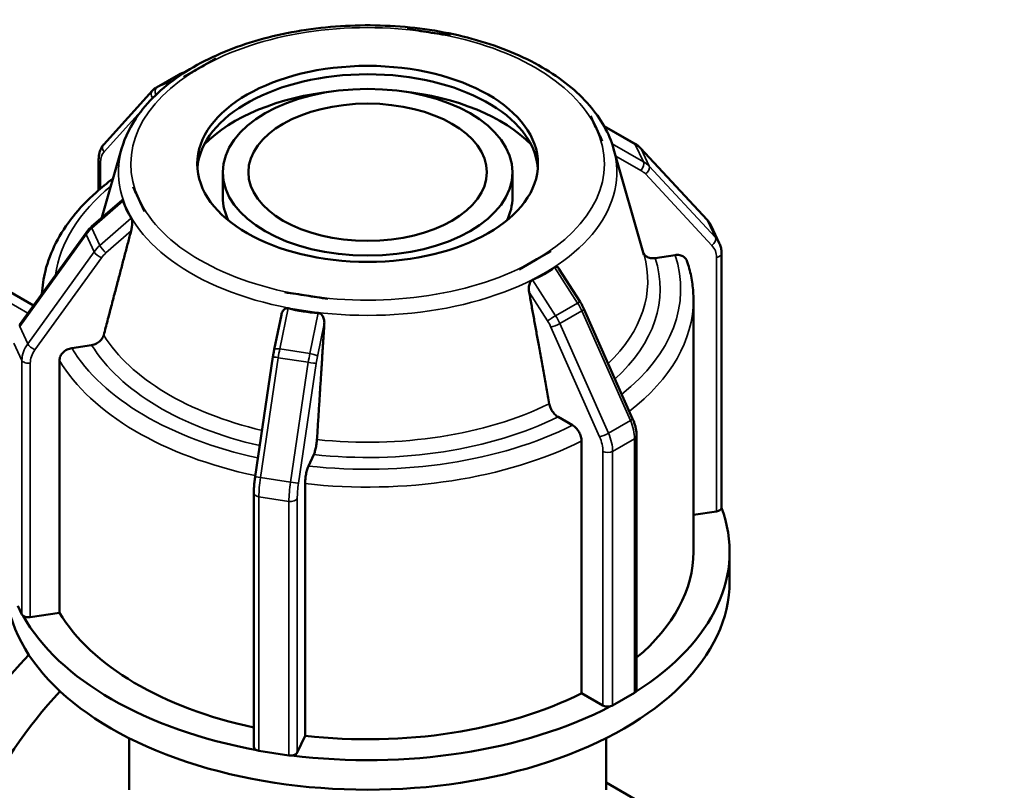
# Model space of a CAD drawing. Header units: millimetres. Extents: x 0 to 900, y -133 to 594.
# Tile 10 of 11: x 624 to 670, y 461 to 497. Entities that reach past the tile are written whole.
import ezdxf

# ---------------------------------------------------------------- set-up
doc = ezdxf.new("R2010")
doc.units = ezdxf.units.MM
doc.layers.add('Visible (ANSI)', color=7, linetype='Continuous', lineweight=50)
doc.layers.add('Visible Narrow (ANSI)', color=7, linetype='Continuous', lineweight=35)

msp = doc.modelspace()

# ---------------------------------------------------------------- linework, layer by layer
at = {"layer": 'Visible (ANSI)'}
for p, q in [((643.335, 496.135), (642.321, 496.291)), ((642.321, 496.289), (642.321, 496.291)), ((644.349, 495.978), (643.335, 496.135)), ((644.35, 495.978), (644.349, 495.978)), ((644.349, 495.978), (644.349, 495.976)), ((633.336, 494.905), (632.593, 494.477)), ((633.334, 494.904), (633.336, 494.905)), ((633.336, 494.905), (633.336, 494.903)), ((631.658, 494.179), (631.948, 494.299)), ((632.593, 494.477), (631.851, 494.05)), ((630.536, 493.541), (631.569, 494.136)), ((631.851, 494.05), (631.849, 494.049)), ((631.851, 494.048), (631.851, 494.05)), ((630.352, 493.392), (628.068, 490.867)), ((651.198, 491.606), (650.927, 492.19)), ((650.927, 492.189), (650.927, 492.19)), ((650.927, 492.19), (650.929, 492.189)), ((651.47, 491.022), (651.198, 491.606)), ((651.56, 491.723), (652.984, 490.914)), ((651.473, 491.021), (651.47, 491.022)), ((651.47, 491.022), (651.47, 491.021)), ((628.907, 490.665), (627.98, 487.423)), ((652.006, 490.665), (653.434, 485.675)), ((653.277, 490.684), (656.396, 487.326)), ((627.826, 490.151), (627.826, 488.715)), ((633.657, 488.379), (633.657, 489.557)), ((647.257, 488.379), (647.257, 489.557)), ((629.441, 488.873), (629.443, 488.876)), ((629.443, 488.876), (629.715, 488.292)), ((627.498, 487.001), (628.924, 488.251)), ((629.715, 488.292), (629.987, 487.707)), ((629.987, 487.707), (629.984, 487.705)), ((629.987, 487.706), (629.987, 487.707)), ((656.594, 487.033), (656.972, 486.221)), ((624.114, 482.39), (627.234, 486.711)), ((620.028, 486.025), (624.768, 483.296)), ((648.32, 485.421), (649.063, 485.848)), ((649.063, 485.848), (649.064, 485.845)), ((654.891, 485.664), (653.959, 485.52)), ((657.077, 473.798), (657.077, 485.736)), ((647.578, 484.993), (648.32, 485.421)), ((649.44, 485.024), (650.436, 483.468)), ((647.579, 484.99), (647.578, 484.993)), ((647.578, 484.993), (647.578, 484.992)), ((636.564, 483.92), (637.579, 483.763)), ((636.564, 483.916), (636.564, 483.92)), ((637.579, 483.763), (638.593, 483.607)), ((638.593, 483.607), (638.592, 483.603)), ((638.593, 483.605), (638.593, 483.607)), ((655.757, 471.718), (655.757, 483.572)), ((636.073, 481.234), (636.408, 482.857)), ((650.617, 483.131), (652.901, 477.976)), ((627.498, 481.437), (626.566, 481.293)), ((635.176, 475.252), (636.012, 480.889)), ((625.985, 480.713), (625.985, 468.859)), ((650.082, 477.665), (649.4, 478.058)), ((653.087, 477.162), (653.087, 465.223)), ((650.507, 465.075), (650.507, 476.929)), ((637.926, 476.287), (637.676, 475.75)), ((637.52, 474.925), (637.52, 463.071)), ((635.114, 462.548), (635.114, 474.487)), ((656.84, 473.62), (655.757, 473.452)), ((657.457, 470.328), (657.457, 471.718)), ((624.225, 468.778), (624.036, 469.184)), ((625.985, 468.859), (624.617, 468.648)), ((651.509, 464.498), (650.507, 465.075)), ((652.478, 464.795), (651.961, 464.498)), ((652.994, 465.093), (652.478, 464.795)), ((629.257, 460.539), (629.257, 462.963)), ((637.52, 463.071), (637.154, 462.283)), ((651.657, 460.539), (651.657, 462.963)), ((636.057, 462.262), (635.352, 462.37)), ((636.762, 462.153), (636.057, 462.262)), ((651.657, 460.874), (655.675, 458.56))]:
    msp.add_line(p, q, dxfattribs=at)
for centre, major_axis in [((640.457, 489.949), (-8, 0)), ((640.457, 489.557), (-6.8, 0)), ((640.457, 489.557), (-5.6, 0))]:
    msp.add_ellipse(centre, major_axis=major_axis, ratio=0.575862, dxfattribs=at)
for centre, major_axis, ratio, start_param, end_param in [((640.457, 489.557), (8, 0), 0.575862, 0.042604, 3.098989), ((640.457, 488.379), (-8.8, 0), 0.575862, 4.895467, 5.771451), ((640.457, 488.379), (-8.8, 0), 0.575862, 3.653327, 4.529311), ((640.457, 488.379), (-6.8, 0), 0.575862, 0, 0.282391), ((640.457, 488.379), (6.8, 0), 0.575862, 6.000794, 6.283185), ((638.594, 496.077), (8.927, 9.042), 0.439921, 2.903146, 3.05547), ((641.821, 495.579), (7.219, -10.628), 0.608281, 6.161827, 6.31415), ((639.957, 495.291), (3.309, 12.108), 0.744884, 3.150267, 3.30259), ((640.457, 471.718), (17, 0), 0.575862, 5.547449, 6.495323), ((656.757, 473.798), (0.32, 0), 0.575862, 4.974188, 6.181046), ((656.757, 473.798), (0.32, 0), 0.575862, 6.181046, 6.283185), ((640.457, 471.718), (15.3, 0), 0.575862, 5.683544, 6.283185), ((640.457, 470.328), (-17, 0), 0.575862, 0, 3.141593), ((640.457, 471.718), (-15.3, 0), 0.575862, 0.330481, 1.214116), ((624.534, 468.826), (-0.32, 0), 0.575862, 0.261799, 0.625738), ((624.534, 468.826), (-0.32, 0), 0.575862, 0.625738, 1.832596), ((640.457, 471.718), (-17, 0), 0.575862, 0.311461, 1.259335), ((628.931, 457.344), (-7.985, -13.865), 0.578093, 4.322955, 6.734212), ((630.062, 456.692), (-7.186, -12.479), 0.578093, 4.3339, 6.283185), ((652.767, 465.223), (0.32, 0), 0.575862, 5.497787, 5.861726), ((652.767, 465.223), (0.32, 0), 0.575862, 5.861726, 6.283185), ((640.457, 471.718), (15.3, 0), 0.575862, 4.519271, 5.429106), ((640.457, 471.718), (17, 0), 0.575862, 4.500252, 5.448125), ((651.735, 464.628), (-0.32, 0), 0.575862, 0.785398, 1.992256), ((651.735, 464.628), (0.32, 0), 0.575862, 5.133848, 5.497787), ((635.434, 462.548), (-0.32, 0), 0.575862, 0, 0.945058), ((635.434, 462.548), (0.32, 0), 0.575862, 4.086651, 4.45059), ((636.845, 462.331), (0.32, 0), 0.575862, 4.45059, 4.814528), ((636.845, 462.331), (0.32, 0), 0.575862, 4.814528, 6.021386), ((659.874, 439.525), (10.48, 18.198), 0.578093, 0, 3.141593)]:
    msp.add_ellipse(centre, major_axis=major_axis, ratio=ratio, start_param=start_param, end_param=end_param, dxfattribs=at)
for points, knots in [([(652.006, 490.665), (651.8, 491.385), (651.411, 492.072), (650.293, 493.369), (649.54, 493.972), (647.748, 495.013), (646.702, 495.446), (644.439, 496.094), (643.223, 496.308), (640.742, 496.499), (639.479, 496.477), (637.025, 496.201), (635.835, 495.946), (633.643, 495.223), (632.642, 494.754), (630.931, 493.637), (630.222, 492.988), (629.338, 491.764), (629.068, 491.224), (628.907, 490.665)], [0.948742, 0.948742, 0.948742, 0.948742, 1.24598, 1.24598, 1.566442, 1.566442, 1.895128, 1.895128, 2.222931, 2.222931, 2.549588, 2.549588, 2.87637, 2.87637, 3.204459, 3.204459, 3.532789, 3.532789, 3.763647, 3.763647, 3.763647, 3.763647]), ([(631.658, 494.179), (631.652, 494.177), (631.646, 494.174), (631.633, 494.169), (631.627, 494.166), (631.615, 494.161), (631.609, 494.158), (631.598, 494.152), (631.592, 494.149), (631.58, 494.142), (631.574, 494.139), (631.569, 494.136)], [2.27744071, 2.27744071, 2.27744071, 2.27744071, 2.29280472, 2.29280472, 2.30816874, 2.30816874, 2.32353275, 2.32353275, 2.33889677, 2.33889677, 2.35426078, 2.35426078, 2.35426078, 2.35426078]), ([(630.352, 493.392), (630.362, 493.404), (630.373, 493.415), (630.396, 493.437), (630.408, 493.448), (630.432, 493.469), (630.444, 493.479), (630.469, 493.498), (630.482, 493.507), (630.509, 493.525), (630.522, 493.533), (630.536, 493.541)], [3.7439452, 3.7439452, 3.7439452, 3.7439452, 3.7809411, 3.7809411, 3.8179369, 3.8179369, 3.8549328, 3.8549328, 3.8919287, 3.8919287, 3.9289245, 3.9289245, 3.9289245, 3.9289245]), ([(627.826, 490.151), (627.826, 490.204), (627.829, 490.257), (627.84, 490.36), (627.849, 490.411), (627.873, 490.511), (627.889, 490.56), (627.927, 490.654), (627.949, 490.7), (628.003, 490.787), (628.033, 490.829), (628.068, 490.867)], [3.1415927, 3.1415927, 3.1415927, 3.1415927, 3.2620632, 3.2620632, 3.3825337, 3.3825337, 3.5030042, 3.5030042, 3.6234747, 3.6234747, 3.7439452, 3.7439452, 3.7439452, 3.7439452]), ([(653.277, 490.684), (653.26, 490.702), (653.242, 490.72), (653.206, 490.754), (653.188, 490.771), (653.15, 490.802), (653.13, 490.818), (653.09, 490.847), (653.069, 490.862), (653.028, 490.889), (653.006, 490.902), (652.984, 490.914)], [5.3147415, 5.3147415, 5.3147415, 5.3147415, 5.3671014, 5.3671014, 5.4194613, 5.4194613, 5.4718212, 5.4718212, 5.5241811, 5.5241811, 5.5765409, 5.5765409, 5.5765409, 5.5765409]), ([(628.505, 489.258), (628.222, 489.049), (627.955, 488.832), (627.3, 488.247), (626.938, 487.868), (626.308, 487.075), (626.039, 486.662), (625.604, 485.811), (625.437, 485.372), (625.236, 484.569), (625.181, 484.207), (625.163, 483.843)], [3.2650589, 3.2650589, 3.2650589, 3.2650589, 3.3542028, 3.3542028, 3.4973998, 3.4973998, 3.6405968, 3.6405968, 3.7837938, 3.7837938, 3.8984439, 3.8984439, 3.8984439, 3.8984439]), ([(628.924, 488.251), (628.934, 488.26), (628.945, 488.264), (628.959, 488.257), (628.964, 488.252), (628.973, 488.237), (628.976, 488.228), (628.979, 488.218)], [0.30401837, 0.30401837, 0.30401837, 0.30401837, 0.31422199, 0.31422199, 0.31995288, 0.31995288, 0.32493343, 0.32493343, 0.32493343, 0.32493343]), ([(629.357, 487.406), (629.363, 487.398), (629.368, 487.388), (629.378, 487.363), (629.383, 487.347), (629.394, 487.295), (629.399, 487.255), (629.403, 487.15), (629.399, 487.08), (629.383, 486.944), (629.37, 486.878), (629.356, 486.822), (629.355, 486.817), (629.353, 486.812), (629.352, 486.807)], [0.20037061, 0.20037061, 0.20037061, 0.20037061, 0.20535116, 0.20535116, 0.21108205, 0.21108205, 0.22254383, 0.22254383, 0.24259793, 0.24259793, 0.26265202, 0.26265202, 0.26265202, 0.26444141, 0.26444141, 0.26444141, 0.26444141]), ([(656.594, 487.033), (656.584, 487.054), (656.573, 487.075), (656.55, 487.117), (656.538, 487.137), (656.513, 487.177), (656.5, 487.197), (656.472, 487.235), (656.458, 487.254), (656.428, 487.29), (656.412, 487.308), (656.396, 487.326)], [5.0645186, 5.0645186, 5.0645186, 5.0645186, 5.1145632, 5.1145632, 5.1646078, 5.1646078, 5.2146524, 5.2146524, 5.2646969, 5.2646969, 5.3147415, 5.3147415, 5.3147415, 5.3147415]), ([(627.498, 487.001), (627.478, 486.984), (627.459, 486.966), (627.421, 486.929), (627.402, 486.911), (627.366, 486.873), (627.348, 486.853), (627.314, 486.814), (627.297, 486.794), (627.265, 486.753), (627.249, 486.732), (627.234, 486.711)], [0.7066444, 0.7066444, 0.7066444, 0.7066444, 0.7590043, 0.7590043, 0.8113641, 0.8113641, 0.863724, 0.863724, 0.9160839, 0.9160839, 0.9684438, 0.9684438, 0.9684438, 0.9684438]), ([(656.972, 486.221), (656.986, 486.19), (656.998, 486.16), (657.021, 486.097), (657.031, 486.065), (657.048, 486.001), (657.055, 485.968), (657.066, 485.903), (657.07, 485.87), (657.076, 485.803), (657.077, 485.77), (657.077, 485.736)], [1.2186667, 1.2186667, 1.2186667, 1.2186667, 1.2890927, 1.2890927, 1.3595186, 1.3595186, 1.4299445, 1.4299445, 1.5003704, 1.5003704, 1.5707963, 1.5707963, 1.5707963, 1.5707963]), ([(653.959, 485.52), (653.887, 485.509), (653.802, 485.51), (653.67, 485.536), (653.598, 485.565), (653.497, 485.635), (653.449, 485.688), (653.416, 485.751), (653.411, 485.762), (653.406, 485.774)], [0.08898348, 0.08898348, 0.08898348, 0.08898348, 0.11128533, 0.11128533, 0.13355577, 0.13355577, 0.15578438, 0.15578438, 0.16038833, 0.16038833, 0.16038833, 0.16038833]), ([(655.451, 485.389), (655.445, 485.408), (655.437, 485.427), (655.401, 485.496), (655.353, 485.549), (655.252, 485.619), (655.18, 485.648), (655.048, 485.674), (654.963, 485.675), (654.891, 485.664)], [0.01494367, 0.01494367, 0.01494367, 0.01494367, 0.02219728, 0.02219728, 0.04442136, 0.04442136, 0.06667932, 0.06667932, 0.08896774, 0.08896774, 0.08896774, 0.08896774]), ([(649.237, 485.092), (649.247, 485.101), (649.259, 485.107), (649.283, 485.116), (649.297, 485.119), (649.336, 485.118), (649.361, 485.107), (649.403, 485.074), (649.423, 485.051), (649.44, 485.024)], [0.20037061, 0.20037061, 0.20037061, 0.20037061, 0.20535116, 0.20535116, 0.21108205, 0.21108205, 0.22254383, 0.22254383, 0.23466941, 0.23466941, 0.23466941, 0.23466941]), ([(655.757, 483.572), (655.757, 483.694), (655.753, 483.817), (655.736, 484.061), (655.724, 484.183), (655.691, 484.427), (655.671, 484.548), (655.622, 484.79), (655.593, 484.911), (655.529, 485.151), (655.492, 485.27), (655.452, 485.389)], [0.7853982, 0.7853982, 0.7853982, 0.7853982, 0.8240028, 0.8240028, 0.8626074, 0.8626074, 0.901212, 0.901212, 0.9398166, 0.9398166, 0.9784212, 0.9784212, 0.9784212, 0.9784212]), ([(648.042, 483.923), (648.041, 483.928), (648.04, 483.934), (648.04, 483.939), (648.03, 483.999), (648.025, 484.067), (648.034, 484.204), (648.047, 484.274), (648.085, 484.372), (648.104, 484.408), (648.14, 484.453), (648.153, 484.466), (648.179, 484.485), (648.192, 484.493), (648.204, 484.498)], [0.26086263, 0.26086263, 0.26086263, 0.26086263, 0.26265202, 0.26265202, 0.26265202, 0.28270612, 0.28270612, 0.30276021, 0.30276021, 0.31422199, 0.31422199, 0.31995288, 0.31995288, 0.32493343, 0.32493343, 0.32493343, 0.32493343]), ([(636.408, 482.857), (636.415, 482.89), (636.424, 482.923), (636.459, 483.014), (636.491, 483.069), (636.56, 483.131), (636.591, 483.151), (636.643, 483.166), (636.661, 483.169), (636.695, 483.168), (636.711, 483.166), (636.727, 483.162)], [0.27217135, 0.27217135, 0.27217135, 0.27217135, 0.28270612, 0.28270612, 0.30276021, 0.30276021, 0.31422199, 0.31422199, 0.31995288, 0.31995288, 0.32493343, 0.32493343, 0.32493343, 0.32493343]), ([(650.617, 483.131), (650.607, 483.154), (650.596, 483.177), (650.574, 483.223), (650.563, 483.246), (650.539, 483.291), (650.527, 483.314), (650.502, 483.358), (650.489, 483.381), (650.463, 483.424), (650.45, 483.446), (650.436, 483.468)], [0.6023526, 0.6023526, 0.6023526, 0.6023526, 0.6547124, 0.6547124, 0.7070723, 0.7070723, 0.7594322, 0.7594322, 0.8117921, 0.8117921, 0.8641519, 0.8641519, 0.8641519, 0.8641519]), ([(638.137, 482.945), (638.153, 482.944), (638.17, 482.941), (638.205, 482.931), (638.223, 482.922), (638.274, 482.892), (638.303, 482.862), (638.364, 482.78), (638.39, 482.716), (638.421, 482.585), (638.426, 482.517), (638.424, 482.455), (638.423, 482.45), (638.423, 482.444), (638.423, 482.439)], [0.20037061, 0.20037061, 0.20037061, 0.20037061, 0.20535116, 0.20535116, 0.21108205, 0.21108205, 0.22254383, 0.22254383, 0.24259793, 0.24259793, 0.26265202, 0.26265202, 0.26265202, 0.26444141, 0.26444141, 0.26444141, 0.26444141]), ([(628.065, 481.905), (628.057, 481.876), (628.047, 481.848), (628.008, 481.763), (627.96, 481.695), (627.859, 481.594), (627.787, 481.542), (627.654, 481.475), (627.57, 481.448), (627.498, 481.437)], [0.19076463, 0.19076463, 0.19076463, 0.19076463, 0.200169, 0.200169, 0.22239761, 0.22239761, 0.24466805, 0.24466805, 0.2669699, 0.2669699, 0.2669699, 0.2669699]), ([(626.566, 481.293), (626.494, 481.282), (626.409, 481.255), (626.277, 481.188), (626.205, 481.137), (626.104, 481.035), (626.056, 480.968), (626.001, 480.847), (625.985, 480.774), (625.985, 480.713)], [-0.08896774, -0.08896774, -0.08896774, -0.08896774, -0.06667932, -0.06667932, -0.04442136, -0.04442136, -0.02219728, -0.02219728, 0, 0, 0, 0]), ([(636.073, 481.234), (636.068, 481.211), (636.064, 481.188), (636.055, 481.143), (636.051, 481.12), (636.042, 481.074), (636.038, 481.051), (636.03, 481.005), (636.027, 480.981), (636.019, 480.935), (636.016, 480.912), (636.012, 480.889)], [0.7066444, 0.7066444, 0.7066444, 0.7066444, 0.7590043, 0.7590043, 0.8113641, 0.8113641, 0.863724, 0.863724, 0.9160839, 0.9160839, 0.9684438, 0.9684438, 0.9684438, 0.9684438]), ([(649.4, 478.058), (649.347, 478.088), (649.285, 478.138), (649.188, 478.24), (649.136, 478.311), (649.061, 478.439), (649.026, 478.52), (648.998, 478.616), (648.99, 478.646), (648.985, 478.677)], [0.08898348, 0.08898348, 0.08898348, 0.08898348, 0.11128533, 0.11128533, 0.13355577, 0.13355577, 0.15578438, 0.15578438, 0.16518875, 0.16518875, 0.16518875, 0.16518875]), ([(650.507, 476.929), (650.507, 476.99), (650.495, 477.068), (650.455, 477.203), (650.42, 477.283), (650.346, 477.412), (650.294, 477.482), (650.197, 477.585), (650.135, 477.634), (650.082, 477.665)], [0, 0, 0, 0, 0.02219728, 0.02219728, 0.04442136, 0.04442136, 0.06667932, 0.06667932, 0.08896774, 0.08896774, 0.08896774, 0.08896774]), ([(653.087, 477.162), (653.087, 477.215), (653.085, 477.268), (653.074, 477.377), (653.066, 477.431), (653.045, 477.541), (653.033, 477.595), (653.002, 477.705), (652.985, 477.76), (652.946, 477.868), (652.924, 477.922), (652.901, 477.976)], [0, 0, 0, 0, 0.1204705, 0.1204705, 0.240941, 0.240941, 0.3614115, 0.3614115, 0.481882, 0.481882, 0.6023526, 0.6023526, 0.6023526, 0.6023526]), ([(638.078, 476.994), (638.076, 476.962), (638.073, 476.93), (638.062, 476.828), (638.05, 476.74), (638.022, 476.596), (638.003, 476.514), (637.968, 476.391), (637.945, 476.329), (637.926, 476.287)], [0.19076463, 0.19076463, 0.19076463, 0.19076463, 0.200169, 0.200169, 0.22239761, 0.22239761, 0.24466806, 0.24466806, 0.26696991, 0.26696991, 0.26696991, 0.26696991]), ([(637.676, 475.75), (637.657, 475.709), (637.634, 475.646), (637.599, 475.523), (637.579, 475.442), (637.552, 475.298), (637.54, 475.21), (637.525, 475.067), (637.52, 474.986), (637.52, 474.925)], [-0.08896774, -0.08896774, -0.08896774, -0.08896774, -0.06667932, -0.06667932, -0.04442136, -0.04442136, -0.02219728, -0.02219728, 0, 0, 0, 0]), ([(635.176, 475.252), (635.168, 475.199), (635.161, 475.145), (635.148, 475.039), (635.142, 474.986), (635.132, 474.881), (635.128, 474.829), (635.121, 474.728), (635.119, 474.678), (635.115, 474.581), (635.114, 474.533), (635.114, 474.487)], [0.9684438, 0.9684438, 0.9684438, 0.9684438, 1.0889143, 1.0889143, 1.2093848, 1.2093848, 1.3298553, 1.3298553, 1.4503258, 1.4503258, 1.5707963, 1.5707963, 1.5707963, 1.5707963])]:
    msp.add_open_spline(points, degree=3, knots=knots, dxfattribs=at)
for points in [[(643.335, 496.135), (643.009, 496.185), (642.667, 496.238), (642.321, 496.289)], [(644.349, 495.976), (644.003, 496.032), (643.66, 496.084), (643.335, 496.135)], [(644.35, 495.978), (644.35, 495.977), (644.349, 495.977), (644.349, 495.976)], [(632.593, 494.477), (632.828, 494.613), (633.085, 494.76), (633.334, 494.904)], [(633.336, 494.903), (633.082, 494.759), (632.832, 494.614), (632.593, 494.477)], [(631.849, 494.049), (632.104, 494.195), (632.358, 494.342), (632.593, 494.477)], [(632.593, 494.477), (632.355, 494.34), (632.104, 494.196), (631.851, 494.048)], [(631.851, 494.048), (631.85, 494.048), (631.85, 494.049), (631.849, 494.049)], [(651.198, 491.606), (651.111, 491.794), (651.019, 491.992), (650.927, 492.189)], [(650.929, 492.189), (651.018, 491.993), (651.112, 491.791), (651.198, 491.606)], [(651.198, 491.606), (651.284, 491.421), (651.377, 491.221), (651.473, 491.021)], [(651.47, 491.021), (651.377, 491.222), (651.285, 491.419), (651.198, 491.606)], [(651.473, 491.021), (651.472, 491.021), (651.471, 491.021), (651.47, 491.021)], [(629.715, 488.292), (629.629, 488.477), (629.537, 488.678), (629.441, 488.873)], [(629.984, 487.705), (629.896, 487.907), (629.801, 488.107), (629.715, 488.292)], [(629.987, 487.706), (629.986, 487.706), (629.985, 487.705), (629.984, 487.705)], [(649.064, 485.845), (648.81, 485.705), (648.555, 485.556), (648.32, 485.421)], [(648.32, 485.421), (648.085, 485.285), (647.829, 485.14), (647.579, 484.99)], [(647.579, 484.99), (647.579, 484.991), (647.578, 484.991), (647.578, 484.992)], [(637.579, 483.763), (637.257, 483.813), (636.909, 483.868), (636.564, 483.916)], [(638.592, 483.603), (638.249, 483.661), (637.9, 483.714), (637.579, 483.763)], [(638.593, 483.605), (638.592, 483.605), (638.592, 483.604), (638.592, 483.603)]]:
    msp.add_open_spline(points, degree=3, dxfattribs=at)
for points, weights in [([(629.352, 486.807), (628.743, 484.487), (628.065, 481.905)], [1.00027192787, 1.00156321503, 1]), ([(648.985, 478.677), (648.489, 481.44), (648.042, 483.923)], [1, 1.00156321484, 1.00027192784]), ([(638.423, 482.439), (638.259, 479.862), (638.078, 476.994)], [1.00027192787, 1.00156321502, 1])]:
    msp.add_rational_spline(points, weights, degree=2, dxfattribs=at)
at = {"layer": 'Visible Narrow (ANSI)'}
for p, q in [((631.633, 494.167), (631.939, 494.293)), ((630.6, 493.573), (631.633, 494.167)), ((631.313, 493.866), (630.6, 493.573)), ((630.345, 493.028), (630.363, 493.047)), ((628.079, 490.522), (629.965, 492.607)), ((651.58, 491.688), (653.027, 490.866)), ((653.405, 490.054), (651.936, 490.889)), ((653.027, 490.866), (653.405, 490.054)), ((653.675, 489.842), (653.297, 490.654)), ((653.297, 490.654), (656.417, 487.295)), ((652.106, 490.317), (653.287, 489.646)), ((627.92, 488.796), (627.92, 490.021)), ((656.794, 486.483), (653.675, 489.842)), ((653.503, 489.476), (656.623, 486.118)), ((627.509, 486.928), (628.979, 488.218)), ((629.357, 487.406), (627.886, 486.116)), ((627.886, 486.116), (627.509, 486.928)), ((656.417, 487.295), (656.794, 486.483)), ((624.119, 482.312), (627.239, 486.633)), ((627.239, 486.633), (627.616, 485.821)), ((628.17, 485.77), (629.352, 486.807)), ((619.516, 485.808), (624.507, 482.934)), ((627.616, 485.821), (624.497, 481.5)), ((624.834, 481.213), (627.954, 485.534)), ((656.84, 485.558), (656.84, 473.62)), ((649.237, 485.092), (650.313, 483.41)), ((649.281, 482.815), (648.204, 484.498)), ((648.042, 483.923), (648.908, 482.57)), ((636.333, 481.252), (636.727, 483.162)), ((650.313, 483.41), (649.281, 482.815)), ((638.137, 482.945), (637.743, 481.035)), ((649.479, 482.448), (650.511, 483.042)), ((650.511, 483.042), (652.795, 477.887)), ((624.497, 481.5), (624.119, 482.312)), ((638.106, 480.904), (638.423, 482.439)), ((649.066, 482.276), (651.349, 477.121)), ((651.762, 477.293), (649.479, 482.448)), ((623.847, 481.529), (624.225, 480.717)), ((635.425, 475.207), (636.26, 480.843)), ((636.26, 480.843), (637.671, 480.626)), ((637.743, 481.035), (636.333, 481.252)), ((624.225, 480.717), (624.225, 468.778)), ((624.617, 468.648), (624.617, 480.586)), ((637.671, 480.626), (636.835, 474.989)), ((637.212, 474.94), (638.048, 480.576)), ((652.795, 477.887), (651.762, 477.293)), ((651.961, 476.437), (652.994, 477.031)), ((652.994, 477.031), (652.994, 465.093)), ((651.509, 476.437), (651.509, 464.498)), ((651.961, 464.498), (651.961, 476.437)), ((636.835, 474.989), (635.425, 475.207)), ((635.352, 462.37), (635.352, 474.309)), ((635.352, 474.309), (636.762, 474.091)), ((636.762, 474.091), (636.762, 462.153)), ((637.154, 462.283), (637.154, 474.222))]:
    msp.add_line(p, q, dxfattribs=at)
for centre, major_axis, ratio, start_param, end_param in [((640.457, 489.949), (11.12, 0), 0.575862, 1.308997, 2.356194), ((640.457, 489.949), (11.12, 0), 0.575862, 0.261799, 1.308997), ((640.457, 489.949), (-11.12, 0), 0.575862, 5.497787, 6.544985), ((632.367, 492.749), (-0.798, 1.387), 0.578093, 6.206365, 6.283185), ((631.779, 493.884), (-0.122, 0.296), 0.813564, 0, 0.107903), ((630.589, 493.177), (-0.237, 0.215), 0.80205, 0, 1.316794), ((630.747, 493.289), (-0.122, 0.296), 0.813564, 0.107903, 1.578534), ((631.335, 492.155), (-0.798, 1.387), 0.578093, 6.206365, 6.283185), ((631.108, 492.024), (-0.639, 1.109), 0.578093, 0.104465, 0.184979), ((640.457, 489.949), (11.12, 0), 0.575862, 5.497787, 6.544985), ((628.305, 490.652), (-0.237, 0.215), 0.80205, 0, 1.316794), ((640.457, 489.569), (-11.705, 0), 0.575862, 6.119842, 9.588122), ((652.826, 490.636), (0.158, 0.278), 0.534827, 5.919485, 6.283185), ((652.023, 489.716), (1.451, 0.675), 0.78969, 0.250223, 0.512022), ((653.042, 490.466), (0.234, 0.218), 0.5944, 6.093132, 6.283185), ((628.146, 490.151), (-0.32, 0), 0.575862, 0, 0.785398), ((628.825, 489.5), (-0.639, 1.109), 0.578093, 0.184979, 0.787332), ((653.204, 489.824), (0.158, 0.278), 0.534827, 4.348689, 5.919485), ((652.484, 488.726), (1.161, 0.54), 0.78969, 0.250223, 0.512022), ((652.401, 488.904), (1.451, 0.675), 0.78969, 0.250223, 0.512022), ((653.42, 489.654), (0.234, 0.218), 0.5944, 4.522336, 6.093132), ((640.457, 484.063), (-14.7, 0), 0.575862, 5.67352, 6.204465), ((640.457, 489.949), (-11.12, 0), 0.575862, 0.261799, 1.308997), ((656.162, 487.108), (0.234, 0.218), 0.5944, 6.093132, 6.283185), ((628.512, 486.088), (1.451, 0.675), 0.78969, 1.925311, 2.187111), ((627.709, 486.76), (-0.211, 0.241), 0.21297, 0, 0.629653), ((655.143, 486.358), (1.451, 0.675), 0.78969, 0, 0.250223), ((627.493, 486.524), (-0.259, 0.187), 0.354626, 0, 0.565015), ((656.54, 486.296), (0.234, 0.218), 0.5944, 4.522336, 6.093132), ((655.521, 485.546), (1.451, 0.675), 0.78969, 0, 0.250223), ((628.89, 485.276), (-1.451, -0.675), 0.78969, 5.066904, 5.328703), ((628.087, 485.948), (0.211, -0.241), 0.21297, 3.771246, 5.342042), ((655.604, 485.368), (1.161, 0.54), 0.78969, 5.931056, 6.533408), ((627.871, 485.712), (0.259, -0.187), 0.354626, 3.706608, 5.277404), ((628.973, 485.098), (1.161, 0.54), 0.78969, 1.925311, 2.187111), ((640.457, 484.443), (13.153, 0), 0.575862, 5.745583, 6.446529), ((640.457, 484.063), (13.737, 0), 0.575862, 5.720277, 6.468476), ((640.457, 484.063), (14.7, 0), 0.575862, 5.659951, 6.473495), ((656.757, 485.736), (0.32, 0), 0.575862, 4.974188, 6.283185), ((640.457, 489.949), (-11.12, 0), 0.575862, 1.308997, 2.356194), ((650.166, 483.295), (0.27, 0.172), 0.065767, 0, 0.952869), ((649.579, 482.838), (0.798, -1.387), 0.578093, 1.389684, 1.651484), ((640.457, 483.572), (15.3, 0), 0.575862, 5.64512, 6.283185), ((649.134, 482.701), (-0.27, -0.172), 0.065767, 4.094461, 5.665257), ((648.546, 482.243), (-0.798, 1.387), 0.578093, 4.531277, 4.793076), ((650.324, 483.001), (0.293, 0.13), 0.146975, 5.336579, 6.283185), ((624.374, 482.203), (-0.259, 0.187), 0.354626, 0, 0.565015), ((648.32, 482.113), (0.639, -1.109), 0.578093, 1.389684, 1.651484), ((649.292, 482.407), (-0.293, -0.13), 0.146975, 0.62419, 2.194986), ((640.457, 484.443), (-13.153, 0), 0.575862, 0.341716, 1.184296), ((625.77, 480.955), (-1.451, -0.675), 0.78969, 5.328703, 5.931056), ((624.752, 481.391), (0.259, -0.187), 0.354626, 3.706608, 5.277404), ((640.457, 484.063), (-13.737, 0), 0.575862, 0.338308, 1.193227), ((625.853, 480.777), (-1.161, -0.54), 0.78969, 5.328703, 5.931056), ((640.457, 484.063), (-14.7, 0), 0.575862, 0.333289, 1.212884), ((636.329, 480.842), (-0.317, 0.047), 0.027088, 0, 1.357508), ((636.387, 481.169), (-0.313, 0.065), 0.226696, 4.931388, 6.283185), ((636.602, 480.835), (0.244, 1.581), 0.211597, 1.336716, 1.598516), ((638.012, 480.618), (-0.244, -1.581), 0.211597, 4.478309, 4.740108), ((637.797, 480.951), (0.313, -0.065), 0.226696, 0.218999, 1.789796), ((638.321, 480.57), (0.195, 1.265), 0.211597, 1.336716, 1.598516), ((624.534, 480.764), (-0.32, 0), 0.575862, 0.261799, 1.832596), ((640.457, 483.572), (-15.3, 0), 0.575862, 0.330481, 1.218928), ((637.739, 480.624), (0.317, -0.047), 0.027088, 4.499101, 6.069897), ((640.457, 484.443), (-13.153, 0), 0.575862, 1.388914, 2.276278), ((640.457, 484.063), (-14.7, 0), 0.575862, 1.380486, 2.284705), ((640.457, 484.063), (13.737, 0), 0.575862, 4.527099, 5.421278), ((652.608, 477.846), (0.293, 0.13), 0.146975, 5.336579, 6.283185), ((651.862, 477.683), (0.798, -1.387), 0.578093, 0.787332, 1.389684), ((651.576, 477.252), (-0.293, -0.13), 0.146975, 0.62419, 2.194986), ((650.83, 477.088), (-0.798, 1.387), 0.578093, 3.928925, 4.531277), ((652.767, 477.162), (0.32, 0), 0.575862, 5.497787, 6.283185), ((640.457, 483.572), (15.3, 0), 0.575862, 4.519271, 5.429106), ((650.604, 476.958), (0.639, -1.109), 0.578093, 0.787332, 1.389684), ((651.735, 476.567), (-0.32, 0), 0.575862, 0.785398, 2.356194), ((635.493, 475.205), (-0.317, 0.047), 0.027088, 0, 1.357508), ((635.766, 475.199), (0.244, 1.581), 0.211597, 1.598516, 2.200868), ((637.176, 474.981), (-0.244, -1.581), 0.211597, 4.740108, 5.342461), ((636.903, 474.988), (0.317, -0.047), 0.027088, 4.499101, 6.069897), ((637.485, 474.934), (0.195, 1.265), 0.211597, 1.598516, 2.200868), ((635.434, 474.487), (-0.32, 0), 0.575862, 0, 1.308997), ((636.845, 474.269), (0.32, 0), 0.575862, 4.45059, 6.021386)]:
    msp.add_ellipse(centre, major_axis=major_axis, ratio=ratio, start_param=start_param, end_param=end_param, dxfattribs=at)

doc.saveas('drawing.dxf')
